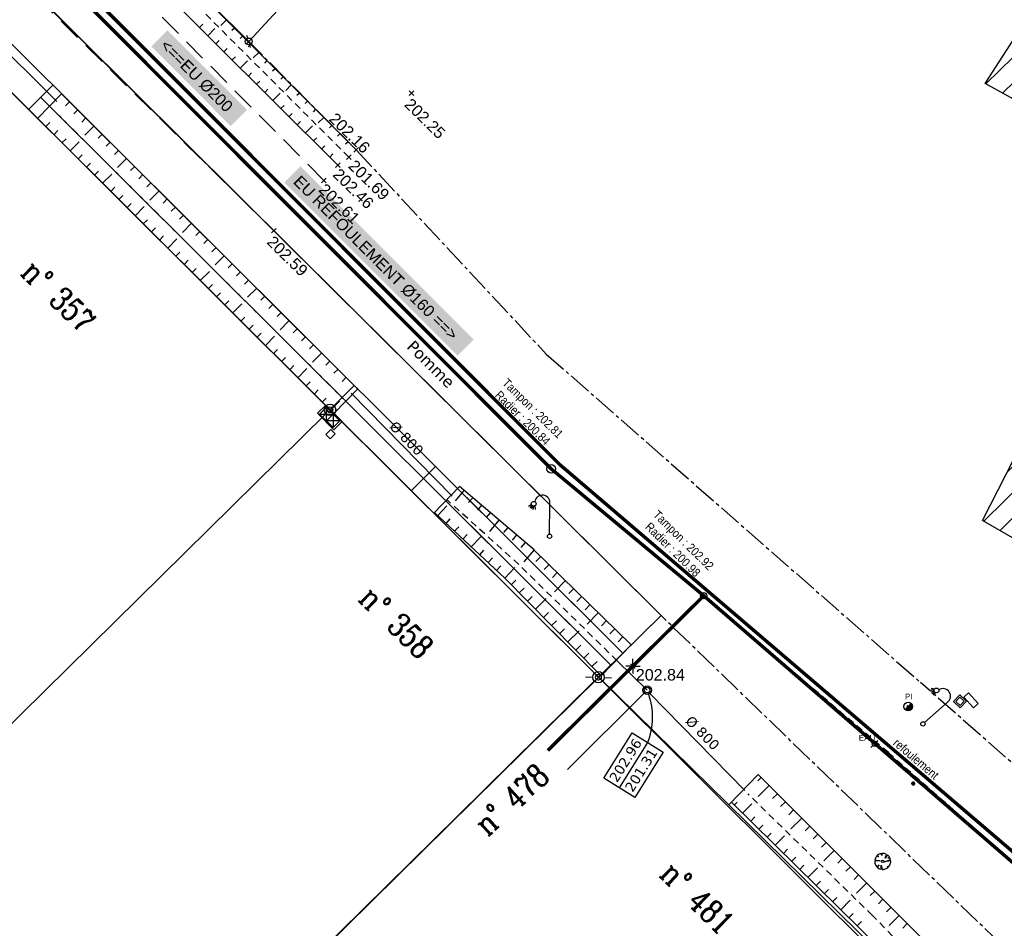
# Model space of a CAD drawing. Extents: x 1616800 to 1632437, y 2248456 to 2251974.
# Tile 39 of 256: x 1617592 to 1617678, y 2251424 to 2251503. Entities that reach past the tile are written whole.
import ezdxf
from ezdxf.enums import TextEntityAlignment as Align

# ---------------------------------------------------------------- set-up
doc = ezdxf.new("R2010")
doc.units = 0
doc.header["$LTSCALE"] = 2
doc.header["$PDMODE"] = 3
doc.header["$PDSIZE"] = 0.2
for name, pattern in [('Cadastre', [1.45, 1, -0.15, 0.15, -0.15]), ('CHEMIN', [1.5, 1, -0.5]), ('CONTINU', [0]), ('FOSSE', [0.5, 0.3, -0.2])]:
    doc.linetypes.add(name, pattern=pattern)
doc.layers.get('0').update_dxf_attribs({"linetype": 'CONTINUOUS'})
for name, color, linetype in [('BORNES', 8, 'CONTINUOUS'), ('CADRE', 7, 'CONTINUOUS'), ('X-PTS TOPO-TEXTE TOPOALT', 8, 'CONTINUOUS'), ('X-PTS TOPO-TOPOPOINT', 8, 'CONTINUOUS'), ('Y - FDP TOPO-FOND _DE_PLAN', 251, 'CONTINUOUS'), ('Y - FDP TOPO-LIMITES', 8, 'CONTINUOUS'), ('Y - FDP TOPO-LIMITES_ 09119', 8, 'CONTINUOUS'), ('Y - FDP TOPO-LIMITES_03308', 8, 'CONTINU'), ('Y - FDP TOPO-LIMITES_04508', 8, 'CONTINU'), ('Y - FDP TOPO-LIMITES_05053', 8, 'CONTINU'), ('Y - FDP TOPO-LIMITES_08441', 8, 'CONTINUOUS'), ('Y - FDP TOPO-LIMITES_97191', 8, 'CONTINU'), ('Y-FDP TOPO-CADASTRE', 11, 'Cadastre'), ('Y-FDP TOPO-CADASTRE_NUMERO', 11, 'CONTINUOUS'), ('Y-FDP TOPO-TOP_AXE_FOSSE', 8, 'CONTINUOUS'), ('Y-FDP TOPO-TOP_BARBULE', 8, 'CONTINUOUS'), ('Y-FDP TOPO-TOP_BORNE', 8, 'CONTINUOUS'), ('Y-FDP TOPO-TOP_TALUS', 8, 'CONTINUOUS'), ('Y-FDP TOPO-TOP_VEGETATION_symb', 8, 'CONTINUOUS'), ('Y-FDP TOPO-TOP_VOIRIE', 8, 'CHEMIN'), ('Y-RESEAU EXISTANT FDP-TOP_AEP_SYMB', 140, 'CONTINUOUS'), ('Y-RESEAU EXISTANT FDP-TOP_ECLAIRAGE', 6, 'CONTINUOUS'), ('Y-RESEAU EXISTANT FDP-TOP_EDF_symb', 1, 'CONTINUOUS'), ('Y-RESEAU EXISTANT FDP-TOP_PLUVIAL_symb', 96, 'CONTINUOUS'), ('Y-RESEAU EXISTANT FDP-TOP_PLUVIAL_TEXTE', 96, 'CONTINUOUS'), ('Y-RESEAU EXISTANT FDP-TOP_PTT_symb', 3, 'CONTINUOUS'), ('Y-RESEAU EXISTANT FDP-TOP_VANNE_RESEAU', 36, 'CONTINUOUS'), ('Y-RESEAU EXISTANT FDP-TOP_VANNE_SYMB', 36, 'CONTINUOUS'), ('Y-RESEAU EXISTANT FDP-TOP_VANNE_TEXTE', 36, 'CONTINUOUS')]:
    doc.layers.add(name, color=color, linetype=linetype)
doc.layers.add('Y-RESEAU EXISTANT FDP-TOP_PLUV_ RESEAU', color=96, linetype='CONTINUOUS', lineweight=35)
doc.styles.add('COMPLEX', font='complex.shx')
doc.styles.get("Standard").update_dxf_attribs({"font": 'arial.ttf'})
doc.styles.add('Verdana 2.0', font='verdana.ttf', dxfattribs={"width": 0.99, "height": 2})
doc.styles.add('Verdana 4.0', font='verdana.ttf', dxfattribs={"width": 0.99, "height": 2})
doc.linetypes.add('EAUX_USÉES', pattern='A,20,-1,["EU",Standard,S=1,R=0,X=0,Y=-0.5],-2.5', length=23.5)

# ---------------------------------------------------------------- blocks, each defined once
blk = doc.blocks.new('TCPOINT')
at = {"color": 0}
blk.add_point((0, 0), dxfattribs=at)
at = {"layer": 'X-PTS TOPO-TEXTE TOPOALT'}
blk.add_attdef('ALT', text='', height=0.75, dxfattribs=at).set_placement((0.25, -0.25), align=Align.TOP_LEFT)
blk = doc.blocks.new('T007')
at = {"color": 0}
for p, q in [((-0.125, 0), (-0.625, 0)), ((0, 0.125), (0, 0.625)), ((0, 0), (0, 0)), ((0.125, 0), (0.625, 0)), ((0, -0.125), (0, -0.625))]:
    blk.add_line(p, q, dxfattribs=at)
blk = doc.blocks.new('remembrement')
at = {"color": 0}
for p, q in [((0.377, 0.329, -10), (0.864, 0.763, -10)), ((-0.837, -0.752, -10), (-0.37, -0.336, -10))]:
    blk.add_line(p, q, dxfattribs=at)
for radius in [0.5, 0.25]:
    blk.add_circle((0, 0), radius, dxfattribs=at)
blk = doc.blocks.new('borne')
at = {"layer": 'BORNES', "color": 0}
for radius in [0.5, 0.25]:
    blk.add_circle((0, 0), radius, dxfattribs=at)
blk = doc.blocks.new('TCPOINT_2')
at = {"color": 0}
blk.add_point((0, 0), dxfattribs=at)
at = {"layer": 'X-PTS TOPO-TEXTE TOPOALT'}
blk.add_attdef('ALT', (0.25, 0.25), '', height=0.75, dxfattribs=at)
blk = doc.blocks.new('CJSYMB220_0_0')
at = {"color": 0, "linetype": 'CONTINU'}
for points in [[(0.5, -0.5), (-0.5, -0.5), (-0.5, 0.5), (0.5, 0.5), (0.5, -0.5)], [(0.3125, 0.3125), (0.3125, -0.3125), (-0.3125, -0.3125), (-0.3125, 0.3125), (0.3125, 0.3125)]]:
    blk.add_lwpolyline(points, dxfattribs=at)
blk = doc.blocks.new('CJSYMB175_0_0')
at = {"color": 0, "linetype": 'CONTINU'}
blk.add_lwpolyline([(0.625, -0.273438), (-0.625, -0.273438), (-0.625, 0.273438), (0.625, 0.273438), (0.625, -0.273438)], dxfattribs=at)
blk = doc.blocks.new('CJSYMB6_0_0')
at = {"color": 0, "linetype": 'CONTINU'}
for points in [[(0.5, 0), (0.5, 0.03125), (0.5, 0.0625), (0.46875, 0.1875), (0.4375, 0.25), (0.25, 0.4375), (0.1875, 0.46875), (0.0625, 0.5), (0.03125, 0.5), (0, 0.5), (-0.03125, 0.5), (-0.0625, 0.5), (-0.1875, 0.46875), (-0.25, 0.4375), (-0.4375, 0.25), (-0.46875, 0.1875), (-0.5, 0.0625), (-0.5, 0.03125), (-0.5, 0), (-0.5, -0.03125), (-0.5, -0.0625), (-0.46875, -0.1875), (-0.4375, -0.25), (-0.25, -0.4375), (-0.1875, -0.46875), (-0.0625, -0.5), (-0.03125, -0.5), (0, -0.5), (0.03125, -0.5), (0.0625, -0.5), (0.1875, -0.46875), (0.25, -0.4375), (0.4375, -0.25), (0.46875, -0.1875), (0.5, -0.0625), (0.5, -0.03125), (0.5, 0), (0.5, 0)], [(0.34375, 0.34375), (0.375, 0.3125), (-0.3125, -0.375), (-0.28125, -0.40625), (0.40625, 0.28125), (0.4375, 0.25), (-0.25, -0.4375), (-0.21875, -0.4375), (0.4375, 0.21875), (0.46875, 0.1875), (-0.1875, -0.46875), (-0.15625, -0.46875), (0.46875, 0.15625), (0.46875, 0.125), (-0.125, -0.46875), (-0.09375, -0.46875), (0.46875, 0.09375), (0.5, 0.09375), (-0.09375, -0.5), (-0.0625, -0.5), (0.5, 0.0625), (0.5, 0.03125), (-0.03125, -0.5), (0, -0.5), (0.5, 0), (0.5, -0.03125), (0.03125, -0.5), (0.0625, -0.5), (0.5, -0.0625), (0.46875, -0.125), (0.125, -0.46875), (0.15625, -0.46875), (0.46875, -0.15625), (0.4375, -0.21875), (0.21875, -0.4375)], [(-0.3125, -0.34375), (0.34375, 0.3125), (0.375, 0.28125), (-0.28125, -0.375), (-0.25, -0.40625), (0.40625, 0.25), (0.4375, 0.1875), (-0.1875, -0.4375)]]:
    blk.add_lwpolyline(points, dxfattribs=at)
blk = doc.blocks.new('E015')
at = {"color": 0, "linetype": 'Continuous'}
for p, q in [((2.02487, 1.0125), (0, 1.0125)), ((0, 1.0125), (0, 0)), ((1.844078, 0.922104), (0.180792, 0.922104)), ((0.180792, 0.922104), (0.180792, 0.090396)), ((0.180792, 0.090396), (1.012435, 0.922104)), ((1.012435, 0.090396), (0.180792, 0.922104)), ((1.012435, 0.922104), (1.844078, 0.090396)), ((1.844078, 0.922104), (1.012435, 0.090396)), ((1.012435, 0.922104), (1.012435, 0.090396)), ((1.844078, 0.090396), (1.844078, 0.922104)), ((2.02487, 0), (2.02487, 1.0125)), ((0, 0), (2.02487, 0)), ((0.180792, 0.090396), (1.844078, 0.090396))]:
    blk.add_line(p, q, dxfattribs=at)
blk = doc.blocks.new('U014')
at = {"color": 0}
blk.add_line((0, 0), (0, 0), dxfattribs=at)
blk.add_circle((0, 0), 0.375, dxfattribs=at)
blk = doc.blocks.new('arbre1')
at = {"linetype": 'CONTINU'}
for p, q in [((-0.218, 0.045), (-0.682, 0.034)), ((-0.682, 0.034), (-0.68, -0.059)), ((-0.626, 0.283), (-0.669, 0.142)), ((-0.669, 0.142), (-0.218, 0.045)), ((-0.597, 0.345), (-0.626, 0.283)), ((-0.537, 0.44), (-0.597, 0.345)), ((-0.522, 0.455), (-0.537, 0.44)), ((-0.507, 0.471), (-0.522, 0.455)), ((-0.365, 0.366), (-0.507, 0.471)), ((-0.462, 0.519), (-0.477, 0.503)), ((-0.477, 0.503), (-0.365, 0.366)), ((-0.447, 0.535), (-0.462, 0.519)), ((-0.356, 0.599), (-0.447, 0.535)), ((-0.294, 0.631), (-0.356, 0.599)), ((-0.125, 0.682), (-0.294, 0.631)), ((-0.075, 0.513), (-0.125, 0.682)), ((-0.049, 0.699), (-0.075, 0.513)), ((0.044, 0.701), (-0.049, 0.699)), ((0.075, 0.702), (0.044, 0.701)), ((0.153, 0.688), (0.075, 0.702)), ((0.293, 0.645), (0.153, 0.688)), ((0.186, -0.038), (0.691, 0.175)), ((0.709, 0.067), (0.186, -0.038)), ((0.24, 0.273), (0.356, 0.616)), ((0.434, 0.571), (0.24, 0.273)), ((0.356, 0.616), (0.293, 0.645)), ((0.482, 0.526), (0.434, 0.571)), ((0.457, 0.278), (0.593, 0.39)), ((0.642, 0.313), (0.457, 0.278)), ((0.498, 0.511), (0.482, 0.526)), ((0.513, 0.496), (0.498, 0.511)), ((0.498, 0.511), (0.498, 0.511)), ((0.529, 0.481), (0.513, 0.496)), ((0.593, 0.39), (0.529, 0.481)), ((0.691, 0.175), (0.642, 0.313)), ((0.712, -0.025), (0.709, 0.067)), ((-0.68, -0.059), (-0.679, -0.09)), ((-0.679, -0.09), (-0.662, -0.167)), ((-0.662, -0.167), (-0.612, -0.305)), ((-0.612, -0.305), (-0.58, -0.366)), ((-0.58, -0.366), (-0.516, -0.457)), ((-0.516, -0.457), (-0.5, -0.472)), ((-0.5, -0.472), (-0.484, -0.488)), ((-0.484, -0.488), (-0.287, -0.313)), ((-0.287, -0.313), (-0.452, -0.518)), ((-0.452, -0.518), (-0.436, -0.533)), ((-0.436, -0.533), (-0.421, -0.548)), ((-0.421, -0.548), (-0.326, -0.607)), ((-0.326, -0.607), (-0.264, -0.637)), ((-0.264, -0.637), (-0.123, -0.68)), ((-0.123, -0.68), (-0.101, -0.339)), ((-0.101, -0.339), (-0.015, -0.693)), ((-0.015, -0.693), (0.078, -0.691)), ((0.078, -0.691), (0.109, -0.69)), ((0.109, -0.69), (0.186, -0.672)), ((0.186, -0.672), (0.324, -0.623)), ((0.324, -0.623), (0.385, -0.59)), ((0.385, -0.59), (0.476, -0.526)), ((0.506, -0.494), (0.442, -0.403)), ((0.442, -0.403), (0.537, -0.463)), ((0.476, -0.526), (0.491, -0.51)), ((0.491, -0.51), (0.506, -0.494)), ((0.537, -0.463), (0.552, -0.447)), ((0.552, -0.447), (0.567, -0.431)), ((0.567, -0.431), (0.626, -0.337)), ((0.626, -0.337), (0.656, -0.274)), ((0.656, -0.274), (0.699, -0.134)), ((0.699, -0.134), (0.712, -0.056)), ((0.712, -0.056), (0.712, -0.025))]:
    blk.add_line(p, q, dxfattribs=at)
blk.add_circle((0, 0), 0.1, dxfattribs=at)
blk = doc.blocks.new('U013')
at = {"color": 0}
blk.add_line((0, 0), (0, 0), dxfattribs=at)
for radius in [0.375, 0.244]:
    blk.add_circle((0, 0), radius, dxfattribs=at)
blk = doc.blocks.new('L003')
at = {"color": 0}
for points in [[(-1.603583, 2.741753), (-1.846569, 2.573542)], [(-1.557039, 2.666871), (-1.745703, 2.444053)], [(-1.486771, 2.61895), (-1.61295, 2.356148)], [(-1.411328, 2.60293), (-1.464038, 2.314863)], [(-1.313678, 2.624415), (-1.28336, 2.326826)], [(0, 0.1875), (0, 2.8125)]]:
    blk.add_lwpolyline(points, dxfattribs=at)
for centre, radius in [((-1.40625, 2.8125), 0.209631), ((0, 0), 0.1875)]:
    blk.add_circle(centre, radius, dxfattribs=at)
blk.add_arc((-0.65625, 2.90625), 0.662913, 351.869898, 171.869898, dxfattribs=at)
blk = doc.blocks.new('A005')
at = {"color": 0, "const_width": 0.375}
blk.add_lwpolyline([(0.132779, 0.132386, -0.991398), (-0.132779, -0.132386, -0.623481)], format="xyb", dxfattribs=at)
at = {"color": 0}
for points in [[(-0.265557, -0.264772), (0, 0)], [(0, 0), (0.265557, 0.264772)]]:
    blk.add_lwpolyline(points, dxfattribs=at)
for radius in [0.375, 0.081209]:
    blk.add_circle((0, 0), radius, dxfattribs=at)
blk.add_text('PI', height=0.5, dxfattribs=at).set_placement((-0.293912, 0.606017))
blk = doc.blocks.new('A002')
at = {"color": 0}
for points in [[(0.300666, 0.300666), (0.132583, 0.132583)], [(-0.132583, -0.132583), (-0.300666, -0.300666)]]:
    blk.add_lwpolyline(points, dxfattribs=at)
blk.add_circle((0, 0), 0.1875, dxfattribs=at)
blk.add_text('EAU', height=0.5, dxfattribs=at).set_placement((-1.355425, 0.294672))
blk = doc.blocks.new('p_b')
at = {"color": 0, "elevation": -1000}
for points in [[(-0.265, 0.14), (-0.484, 0.256)], [(0.499, -0.265), (0.265, -0.14)]]:
    blk.add_lwpolyline(points, dxfattribs=at)
at = {"color": 0}
blk.add_circle((0, 0), 0.3, dxfattribs=at)

msp = doc.modelspace()

# ---------------------------------------------------------------- hatches: boundary and pattern name
at = {"layer": 'Y - FDP TOPO-LIMITES_08441'}
h = msp.add_hatch(dxfattribs=at)
h.set_pattern_fill('ANSI31', color=256, scale=0.5, angle=359.55288, style=0)
h.paths.add_polyline_path([(1617679.7821, 2251503.0532), (1617692.8494, 2251496.241), (1617689.1168, 2251490.8), (1617676.3911, 2251497.8095)])
h = msp.add_hatch(dxfattribs=at)
h.set_pattern_fill('ANSI31', color=256, scale=0.5, angle=359.55288, style=0)
h.paths.add_polyline_path([(1617685.0502, 2251477.1414), (1617685.0896, 2251477.0711), (1617685.5973, 2251476.7771), (1617686.1587, 2251476.9527), (1617686.393, 2251477.5009), (1617687.6278, 2251476.8312), (1617687.537, 2251476.722), (1617687.4324, 2251476.1427), (1617687.7989, 2251475.6899), (1617688.3887, 2251475.6653), (1617684.4649, 2251468.7857), (1617678.9717, 2251458.1383), (1617676.1743, 2251459.7601)])

# ---------------------------------------------------------------- linework, layer by layer
at = {"layer": 'Y - FDP TOPO-FOND _DE_PLAN', "linetype": 'CONTINU', "flags": 128}
msp.add_lwpolyline([(1617642.7076, 2251446.1093), (1617701.8321, 2251387.2139), (1617711.7678, 2251388.7752)], dxfattribs=at)
at = {"layer": 'Y - FDP TOPO-LIMITES'}
msp.add_line((1617642.5355, 2251446.2807), (1617628.3621, 2251460.3992), dxfattribs=at)
at = {"layer": 'Y - FDP TOPO-LIMITES_ 09119', "flags": 128}
for points in [[(1617544.2252, 2251699.1484), (1617490.1496, 2251644.922), (1617490.5111, 2251622.1059), (1617612.2487, 2251501.4729), (1617679.738, 2251574.4653)], [(1617612.2487, 2251501.4729), (1617605.2296, 2251508.4284), (1617490.5111, 2251622.1059), (1617490.1496, 2251644.922), (1617544.2252, 2251699.1484), (1617679.738, 2251574.4653)]]:
    msp.add_lwpolyline(points, close=True, dxfattribs=at)
at = {"layer": 'Y - FDP TOPO-LIMITES_03308'}
for p, q in [((1617539.8567, 2251559.0901), (1617648.1628, 2251451.48)), ((1617644.8455, 2251448.2141), (1617540.1214, 2251552.5324)), ((1617642.3533, 2251446.4621), (1617586.2081, 2251502.3898)), ((1617643.7765, 2251447.1617), (1617594.139, 2251496.6069)), ((1617648.1628, 2251451.48), (1617643.0639, 2251446.46)), ((1617604.1606, 2251408.1261), (1617642.3514, 2251445.7583))]:
    msp.add_line(p, q, dxfattribs=at)
at = {"layer": 'Y - FDP TOPO-LIMITES_03308', "flags": 128}
msp.add_lwpolyline([(1617593.0804, 2251495.5442), (1617595.1976, 2251497.6696)], dxfattribs=at)
at = {"layer": 'Y - FDP TOPO-LIMITES_04508'}
for p, q in [((1617618.9725, 2251469.7524), (1617585.9955, 2251502.6016)), ((1617580.7058, 2251431.3436), (1617618.9705, 2251469.0486)), ((1617642.3533, 2251446.4621), (1617619.3267, 2251469.3996)), ((1617644.8455, 2251448.2141), (1617628.5287, 2251464.4676)), ((1617643.7765, 2251447.1617), (1617627.4701, 2251463.4049))]:
    msp.add_line(p, q, dxfattribs=at)
at = {"layer": 'Y - FDP TOPO-LIMITES_04508', "lineweight": 35, "flags": 128}
for points in [[(1617595.1976, 2251497.6696), (1617593.0804, 2251495.5442)], [(1617621.4439, 2251471.525), (1617619.3267, 2251469.3996)], [(1617628.5287, 2251464.4676), (1617626.4115, 2251462.3422)]]:
    msp.add_lwpolyline(points, dxfattribs=at)
at = {"layer": 'Y - FDP TOPO-LIMITES_05053'}
for p, q in [((1617603.8337, 2251407.7559), (1617642.7402, 2251446.1234)), ((1617642.7402, 2251446.1234), (1617666.8576, 2251422.4346))]:
    msp.add_line(p, q, dxfattribs=at)
at = {"layer": 'Y - FDP TOPO-LIMITES_08441'}
for points in [[(1617679.7821, 2251503.0532), (1617692.8494, 2251496.241), (1617689.1168, 2251490.8), (1617676.3911, 2251497.8095)], [(1617685.0502, 2251477.1414), (1617685.0896, 2251477.0711), (1617685.5973, 2251476.7771), (1617686.1587, 2251476.9527), (1617686.393, 2251477.5009), (1617687.6278, 2251476.8312), (1617687.537, 2251476.722), (1617687.4324, 2251476.1427), (1617687.7989, 2251475.6899), (1617688.3887, 2251475.6653), (1617684.4649, 2251468.7857), (1617678.9717, 2251458.1383), (1617676.1743, 2251459.7601)]]:
    msp.add_lwpolyline(points, close=True, dxfattribs=at)
at = {"layer": 'Y - FDP TOPO-LIMITES_97191', "linetype": 'CONTINU', "flags": 128}
for points in [[(1617455.1106, 2251616.946), (1617462.9141, 2251624.6471), (1617473.1213, 2251625.3965), (1617648.1628, 2251451.48), (1617642.7076, 2251446.1093), (1617585.9955, 2251502.6016), (1617534.8772, 2251553.5218), (1617513.5549, 2251574.7615), (1617475.758, 2251612.4119), (1617470.8907, 2251617.2604), (1617455.1106, 2251616.946)], [(1617546.7121, 2251464.2898), (1617585.9955, 2251502.6016), (1617642.7076, 2251446.1093), (1617603.8044, 2251407.7752), (1617546.7121, 2251464.2898)]]:
    msp.add_lwpolyline(points, close=True, dxfattribs=at)
at = {"layer": 'Y-FDP TOPO-CADASTRE'}
for p, q in [((1617621.6087, 2251492.0285), (1617638.1553, 2251474.257)), ((1617638.1553, 2251474.257), (1617670.749, 2251445.6597)), ((1617697.7997, 2251421.9402), (1617670.749, 2251445.6597))]:
    msp.add_line(p, q, dxfattribs=at)
at = {"layer": 'Y-FDP TOPO-CADASTRE', "flags": 128}
for points in [[(1617621.6087, 2251492.0285), (1617612.2487, 2251501.4729)], [(1617711.1667, 2251390.5923), (1617648.1628, 2251451.48)]]:
    msp.add_lwpolyline(points, dxfattribs=at)
at = {"layer": 'Y-FDP TOPO-TOP_AXE_FOSSE', "linetype": 'FOSSE'}
msp.add_line((1617620.7042, 2251470.1446), (1617594.9039, 2251495.845), dxfattribs=at)
at = {"layer": 'Y-FDP TOPO-TOP_AXE_FOSSE', "linetype": 'FOSSE', "flags": 128}
msp.add_lwpolyline([(1617620.9668, 2251491.3994), (1617604.4564, 2251507.8883), (1617587.7639, 2251524.3656), (1617571.3546, 2251540.4827), (1617554.0997, 2251557.4373), (1617536.4872, 2251575.0837), (1617518.7291, 2251592.7953), (1617502.0493, 2251609.3605), (1617490.3598, 2251620.766)], dxfattribs=at)
at = {"layer": 'Y-FDP TOPO-TOP_AXE_FOSSE', "linetype": 'FOSSE'}
for points in [[(1617644.5237, 2251447.3601), (1617644.3423, 2251447.545), (1617635.7773, 2251455.921), (1617629.5022, 2251461.5742)], [(1617673.2303, 2251418.5732), (1617666.5733, 2251425.3679), (1617655.7121, 2251435.9715)]]:
    msp.add_lwpolyline(points, dxfattribs=at)
at = {"layer": 'Y-FDP TOPO-TOP_BARBULE'}
for p, q in [((1617610.3021, 2251503.3494), (1617609.8143, 2251502.8622)), ((1617607.9666, 2251502.6827), (1617608.2494, 2251502.9669)), ((1617608.6756, 2251501.9774), (1617609.3108, 2251502.616)), ((1617611.0087, 2251502.6419), (1617610.7922, 2251502.4256)), ((1617611.7154, 2251501.9343), (1617611.4992, 2251501.7184)), ((1617609.3846, 2251501.2722), (1617609.6664, 2251501.5555)), ((1617610.0936, 2251500.567), (1617610.3749, 2251500.8498)), ((1617612.4221, 2251501.2267), (1617612.2062, 2251501.0111)), ((1617610.8025, 2251499.8617), (1617611.0834, 2251500.1441)), ((1617613.1287, 2251500.5192), (1617612.6436, 2251500.0347)), ((1617611.5115, 2251499.1565), (1617612.1425, 2251499.7908)), ((1617613.8354, 2251499.8116), (1617613.6201, 2251499.5966)), ((1617614.5421, 2251499.1041), (1617614.3271, 2251498.8894)), ((1617612.2205, 2251498.4513), (1617612.5005, 2251498.7327)), ((1617615.2487, 2251498.3965), (1617615.034, 2251498.1821)), ((1617612.9295, 2251497.746), (1617613.209, 2251498.027)), ((1617615.9554, 2251497.689), (1617615.473, 2251497.2072)), ((1617613.6385, 2251497.0408), (1617613.9175, 2251497.3213)), ((1617614.3475, 2251496.3356), (1617614.9742, 2251496.9656)), ((1617616.662, 2251496.9814), (1617616.448, 2251496.7676)), ((1617596.6471, 2251496.2257), (1617596.2942, 2251495.8715)), ((1617615.0564, 2251495.6304), (1617615.3345, 2251495.9099)), ((1617617.3687, 2251496.2738), (1617617.1549, 2251496.0603)), ((1617597.3555, 2251495.52), (1617597.0027, 2251495.1658)), ((1617598.064, 2251494.8143), (1617597.7112, 2251494.46)), ((1617615.7654, 2251494.9251), (1617616.043, 2251495.2042)), ((1617618.0754, 2251495.5663), (1617617.8619, 2251495.3531)), ((1617618.782, 2251494.8587), (1617618.3024, 2251494.3797)), ((1617594.5677, 2251494.0626), (1617594.9206, 2251494.4169)), ((1617598.7725, 2251494.1085), (1617597.9786, 2251493.3115)), ((1617616.4744, 2251494.2199), (1617616.7515, 2251494.4985)), ((1617617.1834, 2251493.5147), (1617617.8059, 2251494.1404)), ((1617619.4887, 2251494.1512), (1617619.2758, 2251493.9386)), ((1617595.2762, 2251493.3569), (1617595.6291, 2251493.7111)), ((1617599.481, 2251493.4028), (1617599.1281, 2251493.0486)), ((1617617.8924, 2251492.8094), (1617618.1686, 2251493.0871)), ((1617620.1954, 2251493.4436), (1617619.9828, 2251493.2313)), ((1617595.9847, 2251492.6512), (1617596.3375, 2251493.0054)), ((1617596.6931, 2251491.9454), (1617597.4871, 2251492.7424)), ((1617600.1895, 2251492.6971), (1617599.8366, 2251492.3428)), ((1617618.6014, 2251492.1042), (1617618.8771, 2251492.3814)), ((1617620.902, 2251492.7361), (1617620.6898, 2251492.5241)), ((1617597.4016, 2251491.2397), (1617597.7545, 2251491.5939)), ((1617600.898, 2251491.9913), (1617600.5451, 2251491.6371)), ((1617619.3103, 2251491.399), (1617619.5856, 2251491.6757)), ((1617598.1101, 2251490.5339), (1617598.463, 2251490.8882)), ((1617601.6064, 2251491.2856), (1617600.8125, 2251490.4886)), ((1617602.3149, 2251490.5799), (1617601.962, 2251490.2256)), ((1617598.8186, 2251489.8282), (1617599.1715, 2251490.1824)), ((1617599.5271, 2251489.1225), (1617600.321, 2251489.9195)), ((1617603.0234, 2251489.8741), (1617602.6705, 2251489.5199)), ((1617600.2356, 2251488.4167), (1617600.5884, 2251488.771)), ((1617603.7319, 2251489.1684), (1617603.379, 2251488.8141)), ((1617600.944, 2251487.711), (1617601.2969, 2251488.0652)), ((1617604.4404, 2251488.4626), (1617603.6464, 2251487.6656)), ((1617601.6525, 2251487.0053), (1617602.0054, 2251487.3595)), ((1617602.361, 2251486.2995), (1617603.155, 2251487.0966)), ((1617605.1488, 2251487.7569), (1617604.796, 2251487.4027)), ((1617605.8573, 2251487.0512), (1617605.5045, 2251486.6969)), ((1617606.5658, 2251486.3454), (1617606.2129, 2251485.9912)), ((1617603.0695, 2251485.5938), (1617603.4223, 2251485.948)), ((1617607.2743, 2251485.6397), (1617606.4803, 2251484.8427)), ((1617603.778, 2251484.8881), (1617604.1308, 2251485.2423)), ((1617604.4864, 2251484.1823), (1617604.8393, 2251484.5366)), ((1617607.9828, 2251484.934), (1617607.6299, 2251484.5797)), ((1617605.1949, 2251483.4766), (1617605.9889, 2251484.2736)), ((1617608.6912, 2251484.2282), (1617608.3384, 2251483.874)), ((1617605.9034, 2251482.7709), (1617606.2563, 2251483.1251)), ((1617609.3997, 2251483.5225), (1617609.0469, 2251483.1683)), ((1617610.1082, 2251482.8168), (1617609.3143, 2251482.0197)), ((1617606.6119, 2251482.0651), (1617606.9648, 2251482.4193)), ((1617610.8167, 2251482.111), (1617610.4638, 2251481.7568)), ((1617607.3204, 2251481.3594), (1617607.6732, 2251481.7136)), ((1617608.0288, 2251480.6536), (1617608.8228, 2251481.4507)), ((1617611.5252, 2251481.4053), (1617611.1723, 2251481.051)), ((1617608.7373, 2251479.9479), (1617609.0902, 2251480.3021)), ((1617612.2337, 2251480.6995), (1617611.8808, 2251480.3453)), ((1617609.4458, 2251479.2422), (1617609.7987, 2251479.5964)), ((1617612.9421, 2251479.9938), (1617612.1482, 2251479.1968)), ((1617610.1543, 2251478.5364), (1617610.5072, 2251478.8907)), ((1617610.8628, 2251477.8307), (1617611.6567, 2251478.6277)), ((1617613.6506, 2251479.2881), (1617613.2977, 2251478.9338)), ((1617614.3591, 2251478.5823), (1617614.0062, 2251478.2281)), ((1617615.0676, 2251477.8766), (1617614.7147, 2251477.5224)), ((1617611.5713, 2251477.125), (1617611.9241, 2251477.4792)), ((1617612.2797, 2251476.4192), (1617612.6326, 2251476.7735)), ((1617615.7761, 2251477.1709), (1617614.9821, 2251476.3738)), ((1617612.9882, 2251475.7135), (1617613.3411, 2251476.0677)), ((1617616.4845, 2251476.4651), (1617616.1317, 2251476.1109)), ((1617613.6967, 2251475.0078), (1617614.4907, 2251475.8048)), ((1617617.193, 2251475.7594), (1617616.8402, 2251475.4052)), ((1617617.9015, 2251475.0537), (1617617.5486, 2251474.6994)), ((1617614.4052, 2251474.302), (1617614.758, 2251474.6563)), ((1617618.61, 2251474.3479), (1617617.816, 2251473.5509)), ((1617615.1137, 2251473.5963), (1617615.4665, 2251473.9505)), ((1617619.3185, 2251473.6422), (1617618.9656, 2251473.288)), ((1617615.8221, 2251472.8905), (1617616.175, 2251473.2448)), ((1617616.5306, 2251472.1848), (1617617.3246, 2251472.9818)), ((1617620.0269, 2251472.9365), (1617619.6741, 2251472.5822)), ((1617617.2391, 2251471.4791), (1617617.592, 2251471.8333)), ((1617620.7354, 2251472.2307), (1617620.3826, 2251471.8765)), ((1617617.9476, 2251470.7733), (1617618.3005, 2251471.1276)), ((1617618.6561, 2251470.0676), (1617619.0089, 2251470.4218)), ((1617619.3645, 2251469.3619), (1617620.1585, 2251470.1589)), ((1617630.9928, 2251462.38), (1617630.2184, 2251461.4661)), ((1617631.7557, 2251461.7336), (1617631.405, 2251461.3197)), ((1617628.7147, 2251460.1891, 202.77), (1617629.5115, 2251461.0422, 50.6925)), ((1617632.5187, 2251461.0872), (1617632.1615, 2251460.6655)), ((1617629.4449, 2251459.5059, 202.77), (1617629.8034, 2251459.8896, 135.18)), ((1617633.2817, 2251460.4408), (1617632.9179, 2251460.0114)), ((1617634.0447, 2251459.7944), (1617633.2114, 2251458.8108)), ((1617630.1752, 2251458.8227, 202.77), (1617630.5379, 2251459.211, 135.18)), ((1617634.8077, 2251459.148), (1617634.4308, 2251458.7031)), ((1617630.9054, 2251458.1395, 202.77), (1617631.2724, 2251458.5324, 135.18)), ((1617631.6357, 2251457.4563, 202.77), (1617632.4711, 2251458.3506, 50.6925)), ((1617635.5707, 2251458.5015), (1617635.1872, 2251458.0489)), ((1617632.3659, 2251456.7731, 202.77), (1617632.7415, 2251457.1752, 135.18)), ((1617636.3337, 2251457.8551), (1617635.9436, 2251457.3947)), ((1617637.0967, 2251457.2087), (1617636.2008, 2251456.1513)), ((1617633.0962, 2251456.0899, 202.77), (1617633.476, 2251456.4966, 135.18)), ((1617637.6931, 2251456.6262), (1617637.2637, 2251456.1866)), ((1617633.8264, 2251455.4067, 202.77), (1617634.2106, 2251455.8179, 135.18)), ((1617634.5566, 2251454.7235, 202.77), (1617635.4306, 2251455.6591, 50.6925)), ((1617638.4085, 2251455.9275), (1617637.9789, 2251455.4877)), ((1617635.1125, 2251454.1594), (1617635.5214, 2251454.5635)), ((1617639.1239, 2251455.2288), (1617638.6942, 2251454.7889)), ((1617639.8393, 2251454.5301), (1617638.8721, 2251453.5398)), ((1617635.8155, 2251453.4482), (1617636.2284, 2251453.8563)), ((1617640.5547, 2251453.8314), (1617640.1247, 2251453.3911)), ((1617636.5185, 2251452.7371), (1617636.9354, 2251453.1491)), ((1617637.2215, 2251452.0259), (1617638.1685, 2251452.9619)), ((1617641.2701, 2251453.1327), (1617640.84, 2251452.6923)), ((1617641.9855, 2251452.434), (1617641.5552, 2251451.9934)), ((1617637.9246, 2251451.3147), (1617638.3494, 2251451.7347)), ((1617642.7009, 2251451.7353), (1617641.7324, 2251450.7436)), ((1617643.4163, 2251451.0366), (1617642.9857, 2251450.5957)), ((1617638.6276, 2251450.6035), (1617639.0565, 2251451.0274)), ((1617639.3306, 2251449.8923), (1617639.7635, 2251450.3202)), ((1617644.1318, 2251450.3378), (1617643.701, 2251449.8968)), ((1617640.0336, 2251449.1811), (1617641.0167, 2251450.1529)), ((1617644.8472, 2251449.6391), (1617644.4163, 2251449.1979)), ((1617640.7366, 2251448.4699), (1617641.1775, 2251448.9058)), ((1617641.4396, 2251447.7587), (1617641.8845, 2251448.1985)), ((1617642.1426, 2251447.0475), (1617642.5916, 2251447.4913)), ((1617656.8767, 2251437.3839), (1617656.5903, 2251437.0973)), ((1617657.5841, 2251436.6771), (1617656.6232, 2251435.7154)), ((1617658.2915, 2251435.9703), (1617657.8672, 2251435.5456)), ((1617654.5443, 2251434.9809), (1617654.7995, 2251435.2405)), ((1617655.2572, 2251434.2797), (1617656.061, 2251435.097)), ((1617658.999, 2251435.2635), (1617658.5773, 2251434.8415)), ((1617655.9702, 2251433.5785), (1617656.3283, 2251433.9426)), ((1617659.7064, 2251434.5568), (1617659.2875, 2251434.1375)), ((1617656.6832, 2251432.8773), (1617657.0421, 2251433.2423)), ((1617660.4138, 2251433.85), (1617659.4774, 2251432.9127)), ((1617661.1213, 2251433.1432), (1617660.7078, 2251432.7293)), ((1617657.3962, 2251432.1762), (1617657.756, 2251432.542)), ((1617658.1092, 2251431.475), (1617658.9206, 2251432.3001)), ((1617661.8287, 2251432.4364), (1617661.4179, 2251432.0253)), ((1617662.5361, 2251431.7296), (1617662.1281, 2251431.3212)), ((1617658.8222, 2251430.7738), (1617659.1837, 2251431.1414)), ((1617663.2436, 2251431.0228), (1617662.3316, 2251430.1101)), ((1617659.5352, 2251430.0726), (1617659.8975, 2251430.441)), ((1617660.2482, 2251429.3714), (1617660.6113, 2251429.7407)), ((1617663.951, 2251430.316), (1617663.5484, 2251429.9131)), ((1617664.6584, 2251429.6092), (1617664.2586, 2251429.209)), ((1617660.9611, 2251428.6702), (1617661.7803, 2251429.5031)), ((1617665.3659, 2251428.9024), (1617664.9687, 2251428.5049)), ((1617661.6741, 2251427.9691), (1617662.039, 2251428.3401)), ((1617666.0733, 2251428.1957), (1617665.1858, 2251427.3074)), ((1617662.3871, 2251427.2679), (1617662.7529, 2251427.6398)), ((1617666.7807, 2251427.4889), (1617666.389, 2251427.0968)), ((1617663.1001, 2251426.5667), (1617663.4667, 2251426.9395)), ((1617663.8131, 2251425.8655), (1617664.6399, 2251426.7062)), ((1617667.4881, 2251426.7821), (1617667.0992, 2251426.3927)), ((1617664.5261, 2251425.1643), (1617664.8944, 2251425.5388)), ((1617668.1948, 2251426.0745), (1617667.8049, 2251425.6853)), ((1617668.9012, 2251425.3667), (1617668.0189, 2251424.4861)), ((1617665.2391, 2251424.4631), (1617665.6082, 2251424.8385)), ((1617669.6077, 2251424.6589), (1617669.2133, 2251424.2654))]:
    msp.add_line(p, q, dxfattribs=at)
at = {"layer": 'Y-FDP TOPO-TOP_TALUS'}
msp.add_line((1617621.4439, 2251471.525), (1617595.9485, 2251496.9216), dxfattribs=at)
at = {"layer": 'Y-FDP TOPO-TOP_TALUS', "linetype": 'Continuous'}
for p, q in [((1617621.7489, 2251471.2212), (1617621.4439, 2251471.525)), ((1617637.0967, 2251457.2087), (1617630.6038, 2251462.7096))]:
    msp.add_line(p, q, dxfattribs=at)
at = {"layer": 'Y-FDP TOPO-TOP_TALUS', "linetype": 'Continuous', "flags": 128}
for points in [[(1617621.6087, 2251492.0285), (1617605.2296, 2251508.4284), (1617588.568, 2251525.0284), (1617572.0439, 2251541.2944), (1617554.9677, 2251558.2036), (1617537.3594, 2251575.753), (1617519.5963, 2251593.4576), (1617502.831, 2251610.1025), (1617490.5111, 2251622.1059)], [(1617620.0193, 2251490.6937), (1617603.6215, 2251507.0047), (1617586.848, 2251523.6077), (1617570.449, 2251539.7627), (1617553.2791, 2251556.7076), (1617535.7286, 2251574.4936), (1617517.8043, 2251592.0504), (1617501.3056, 2251608.4962), (1617488.853, 2251620.8006)]]:
    msp.add_lwpolyline(points, dxfattribs=at)
at = {"layer": 'Y-FDP TOPO-TOP_TALUS', "elevation": 202.77, "flags": 128}
msp.add_lwpolyline([(1617634.5566, 2251454.7235), (1617628.4239, 2251460.4612)], dxfattribs=at)
at = {"layer": 'Y-FDP TOPO-TOP_TALUS', "linetype": 'Continuous'}
for points in [[(1617645.5626, 2251448.9404), (1617637.0656, 2251457.239)], [(1617642.8477, 2251446.3384), (1617642.7437, 2251446.4394), (1617634.5549, 2251454.7235)], [(1617674.5526, 2251419.7043), (1617667.6679, 2251426.6024), (1617656.6295, 2251437.6309)], [(1617672.276, 2251417.3581), (1617665.4674, 2251424.2385), (1617654.3155, 2251435.2058), (1617654.2958, 2251435.225)]]:
    msp.add_lwpolyline(points, dxfattribs=at)
at = {"layer": 'Y-FDP TOPO-TOP_VOIRIE', "linetype": 'CHEMIN', "flags": 128}
msp.add_lwpolyline([(1617618.7911, 2251489.3722), (1617602.275, 2251506.0351), (1617585.7484, 2251522.5021), (1617569.3154, 2251538.7814), (1617552.39, 2251555.6645), (1617534.7083, 2251573.2884), (1617516.9504, 2251590.892), (1617500.399, 2251607.3822), (1617484.9516, 2251622.7088), (1617481.2516, 2251626.8765), (1617480.6249, 2251627.7013, -0.0747472), (1617478.5257, 2251631.5395, -0.0959879), (1617477.9815, 2251634.9149, -0.0389197), (1617478.4437, 2251639.1266, -0.0394176), (1617479.5431, 2251643.1631, -0.0580442), (1617480.7215, 2251645.5375, -0.0416995), (1617482.98, 2251648.4477), (1617482.98, 2251648.4477), (1617500.9861, 2251666.2722), (1617518.5683, 2251683.4499), (1617522.7322, 2251687.5653)], format="xyb", dxfattribs=at)
msp.add_lwpolyline([(1617614.4452, 2251484.9956), (1617581.1297, 2251517.7676), (1617547.922, 2251551.2779), (1617544.8636, 2251554.0925)], dxfattribs=at)
at = {"layer": 'Y-RESEAU EXISTANT FDP-TOP_PLUV_ RESEAU'}
for points in [[(1617595.5249, 2251496.2435), (1617577.3759, 2251514.2946)], [(1617629.9652, 2251461.8689), (1617621.183, 2251470.8586)], [(1617646.9483, 2251444.9899), (1617644.3423, 2251447.545)], [(1617647.1777, 2251444.6933), (1617655.4725, 2251436.2512)]]:
    msp.add_lwpolyline(points, dxfattribs=at)
at = {"layer": 'Y-RESEAU EXISTANT FDP-TOP_PLUV_ RESEAU', "flags": 128}
for points in [[(1617593.8592, 2251494.7684), (1617595.9485, 2251496.9216)], [(1617619.6596, 2251469.068), (1617621.7489, 2251471.2212)], [(1617628.3621, 2251460.3992), (1617630.6038, 2251462.7096)], [(1617642.9386, 2251446.2444), (1617645.5626, 2251448.9404)], [(1617640.0024, 2251438.0647), (1617646.6827, 2251444.7252)], [(1617654.071, 2251434.994), (1617656.6295, 2251437.6309)]]:
    msp.add_lwpolyline(points, dxfattribs=at)
at = {"layer": 'Y-RESEAU EXISTANT FDP-TOP_PLUVIAL_TEXTE', "flags": 128}
msp.add_lwpolyline([(1617648.3476, 2251439.5765), (1617645.8911, 2251435.6432), (1617643.1899, 2251437.3301), (1617645.6463, 2251441.2634)], close=True, dxfattribs=at)
msp.add_lwpolyline([(1617644.5405, 2251436.4866), (1617646.997, 2251440.4199)], dxfattribs=at)
at = {"layer": 'Y-RESEAU EXISTANT FDP-TOP_PLUVIAL_TEXTE'}
msp.add_arc((1617641.4815, 2251442.6464), 5.9479, 338.016863, 19.591055, dxfattribs=at)
at = {"layer": 'Y-RESEAU EXISTANT FDP-TOP_PTT_symb', "elevation": 210.33, "flags": 128}
msp.add_lwpolyline([(1617618.9726, 2251467.236), (1617619.3362, 2251466.8784), (1617619.7674, 2251467.3168), (1617619.4039, 2251467.6745)], close=True, dxfattribs=at)
at = {"layer": 'Y-RESEAU EXISTANT FDP-TOP_VANNE_RESEAU', "flags": 128}
msp.add_lwpolyline([(1617531.7397, 2251554.5638), (1617545.3922, 2251558.6828), (1617584.4612, 2251519.5094), (1617639.3054, 2251464.659), (1617689.4754, 2251421.7936), (1617729.5297, 2251381.58), (1617769.3583, 2251342.5457), (1617821.0213, 2251289.6944), (1617818.7444, 2251268.035)], dxfattribs=at)
at = {"layer": 'Y-RESEAU EXISTANT FDP-TOP_VANNE_RESEAU', "linetype": 'FOSSE', "flags": 128}
for points in [[(1617584.0924, 2251518.8383), (1617638.3355, 2251464.5419)], [(1617638.3031, 2251439.739), (1617651.6898, 2251453.0155)], [(1617667.96, 2251439.5437), (1617652.09, 2251453.0341)], [(1617667.96, 2251439.5437), (1617688.6064, 2251421.4632)]]:
    msp.add_lwpolyline(points, dxfattribs=at)
at = {"layer": 'Y-RESEAU EXISTANT FDP-TOP_VANNE_RESEAU', "linetype": 'FOSSE', "elevation": 204.479, "flags": 128}
msp.add_lwpolyline([(1617651.6756, 2251453.3783), (1617638.8755, 2251464.0226)], dxfattribs=at)
at = {"layer": 'Y-RESEAU EXISTANT FDP-TOP_VANNE_SYMB', "linetype": 'EAUX_USÉES', "const_width": 0.3, "flags": 128}
for points, elevation in [([(1617522.2843, 2251563.3865), (1617531.3582, 2251571.7683), (1617583.8198, 2251519.0939), (1617638.5872, 2251464.2624), (1617651.8828, 2251453.2057), (1617638.3031, 2251439.739)], 210.825), ([(1617651.8828, 2251453.2057), (1617688.9081, 2251421.2405), (1617729.0887, 2251380.9644), (1617768.7336, 2251342.0063)], 151.272)]:
    msp.add_lwpolyline(points, dxfattribs=dict(at, elevation=elevation))
at = {"layer": 'Y-RESEAU EXISTANT FDP-TOP_VANNE_SYMB', "color": 33, "const_width": 0.3, "flags": 128}
msp.add_lwpolyline([(1617531.7397, 2251554.5638), (1617545.3922, 2251558.6828), (1617639.3054, 2251464.659), (1617689.4754, 2251421.7936), (1617729.5297, 2251381.58), (1617769.3583, 2251342.5457), (1617821.5345, 2251289.4232, -0.2353497), (1617821.8101, 2251288.5749), (1617818.7444, 2251268.035)], format="xyb", dxfattribs=at)

# ---------------------------------------------------------------- block references
at = {"layer": 'CADRE', "color": 152}
for name, p, xscale, yscale, rotation in [('borne', (1617619.3267, 2251469.3996), 1.000004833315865, 1.000004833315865, 316.1887290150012), ('remembrement', (1617642.7076, 2251446.1093), 1.000004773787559, 1.000004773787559, 316.1887251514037)]:
    msp.add_blockref(name, p, dxfattribs=dict(at, xscale=xscale, yscale=yscale, rotation=rotation))
at = {"layer": 'X-PTS TOPO-TOPOPOINT'}
for p, rotation in [((1617612.2487, 2251501.4729), 359.5530104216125), ((1617619.3268, 2251469.3997), 316.1887291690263), ((1617642.705, 2251446.1037), 316.1887250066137), ((1617642.7071, 2251446.1097), 316.1887252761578)]:
    msp.add_blockref('TCPOINT', p, dxfattribs=dict(at, rotation=rotation))
ref = msp.add_blockref('TCPOINT', (1617626.4327, 2251496.9724, 202.25), dxfattribs=dict(at, rotation=315.4246238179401))
ref.add_attrib('ALT', '202.25', dxfattribs={"layer": 'X-PTS TOPO-TEXTE TOPOALT', "height": 1, "rotation": 315.424624}).set_placement((1617626.4353, 2251496.6189, 202.25), align=Align.TOP_LEFT)
ref = msp.add_blockref('TCPOINT', (1617621.6104, 2251492.0285, 202.16), dxfattribs=dict(at, rotation=315.424624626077))
ref.add_attrib('ALT', '202.16', dxfattribs={"layer": 'X-PTS TOPO-TEXTE TOPOALT', "height": 1, "rotation": 315.424625}).set_placement((1617619.8729, 2251495.3568, 202.16), align=Align.TOP_LEFT)
ref = msp.add_blockref('TCPOINT', (1617620.9685, 2251491.3995, 201.69), dxfattribs=dict(at, rotation=315.4246247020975))
ref.add_attrib('ALT', '201.69', dxfattribs={"layer": 'X-PTS TOPO-TEXTE TOPOALT', "height": 1, "rotation": 315.424625}).set_placement((1617621.5555, 2251491.2615, 201.69), align=Align.TOP_LEFT)
ref = msp.add_blockref('TCPOINT_2', (1617620.021, 2251490.6938, 202.46), dxfattribs=dict(at, rotation=315.4246248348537))
ref.add_attrib('ALT', '202.46', (1617619.4973, 2251489.806, 202.46), dxfattribs={"layer": 'X-PTS TOPO-TEXTE TOPOALT', "height": 1, "rotation": 315.424625})
ref = msp.add_blockref('TCPOINT_2', (1617618.7928, 2251489.3722, 202.61), dxfattribs=dict(at, rotation=315.4246250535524))
ref.add_attrib('ALT', '202.61', (1617618.269, 2251488.4844, 202.61), dxfattribs={"layer": 'X-PTS TOPO-TEXTE TOPOALT', "height": 1, "rotation": 315.424625})
ref = msp.add_blockref('TCPOINT', (1617614.4469, 2251484.9956, 202.59), dxfattribs=dict(at, rotation=315.4246258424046))
ref.add_attrib('ALT', '202.59', dxfattribs={"layer": 'X-PTS TOPO-TEXTE TOPOALT', "height": 1, "rotation": 315.424626}).set_placement((1617614.4495, 2251484.6421, 202.59), align=Align.TOP_LEFT)
ref = msp.add_blockref('TCPOINT', (1617645.716, 2251447.075, 202.84), dxfattribs=at)
ref.add_attrib('ALT', '202.84', dxfattribs={"layer": 'X-PTS TOPO-TEXTE TOPOALT', "height": 1}).set_placement((1617645.966, 2251446.825, 202.84), align=Align.TOP_LEFT)
at = {"layer": 'Y-FDP TOPO-TOP_BORNE', "color": 152, "xscale": 1.000004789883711, "yscale": 1.000004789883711, "rotation": 315.4246263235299}
msp.add_blockref('p_b', (1617612.2487, 2251501.4729), dxfattribs=at)
at = {"layer": 'Y-FDP TOPO-TOP_BORNE'}
msp.add_blockref('T007', (1617645.716, 2251447.075, 202.842), dxfattribs=at)
at = {"layer": 'Y-FDP TOPO-TOP_VEGETATION_symb', "xscale": 1.000006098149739, "yscale": 1.000006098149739, "rotation": 359.5530000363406}
msp.add_blockref('arbre1', (1617667.4527, 2251430.0742, 204.5), dxfattribs=at)
at = {"layer": 'Y-RESEAU EXISTANT FDP-TOP_AEP_SYMB'}
for name, p, rotation in [('A005', (1617669.6858, 2251443.5715, 210.08), 359.5529996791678), ('A002', (1617666.7391, 2251440.2884, 210.19), 359.5530001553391)]:
    msp.add_blockref(name, p, dxfattribs=dict(at, rotation=rotation))
at = {"layer": 'Y-RESEAU EXISTANT FDP-TOP_AEP_SYMB', "xscale": 1.000004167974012, "yscale": 1.000004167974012, "rotation": 312.6404458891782}
msp.add_blockref('CJSYMB175_0_0', (1617675.1614, 2251444.1032), dxfattribs=at)
at = {"layer": 'Y-RESEAU EXISTANT FDP-TOP_AEP_SYMB', "xscale": 0.2499995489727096, "yscale": 0.2499995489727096, "zscale": 0.25, "rotation": 223.0943997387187}
msp.add_blockref('CJSYMB6_0_0', (1617670.1335, 2251436.8486, 105.035), dxfattribs=at)
at = {"layer": 'Y-RESEAU EXISTANT FDP-TOP_ECLAIRAGE', "rotation": 359.5577179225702}
msp.add_blockref('L003', (1617638.4556, 2251458.392, 213.315), dxfattribs=at)
at = {"layer": 'Y-RESEAU EXISTANT FDP-TOP_EDF_symb'}
for name, p, rotation in [('E015', (1617620.3813, 2251468.3749, 209.83), 134.9052180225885), ('L003', (1617670.9682, 2251442.0481, 202.88), 311.3345501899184)]:
    msp.add_blockref(name, p, dxfattribs=dict(at, rotation=rotation))
at = {"layer": 'Y-RESEAU EXISTANT FDP-TOP_PLUVIAL_symb', "rotation": 359.5530036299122}
msp.add_blockref('U013', (1617646.9483, 2251444.9899), dxfattribs=at)
at = {"layer": 'Y-RESEAU EXISTANT FDP-TOP_VANNE_SYMB', "rotation": 359.5530054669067}
msp.add_blockref('U014', (1617638.5872, 2251464.2624, 204.448), dxfattribs=at)
at = {"layer": 'Y-RESEAU EXISTANT FDP-TOP_VANNE_SYMB', "xscale": 0.7199999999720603, "yscale": 0.7199999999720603, "zscale": 0.7199999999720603, "rotation": 359.5530031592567}
msp.add_blockref('U014', (1617651.8828, 2251453.2057, 151.272), dxfattribs=at)
at = {"layer": 'Y-RESEAU EXISTANT FDP-TOP_VANNE_SYMB', "xscale": 0.8000037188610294, "yscale": 0.8000037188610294, "rotation": 135.4167466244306}
msp.add_blockref('CJSYMB220_0_0', (1617674.1998, 2251444.0118), dxfattribs=at)

# ---------------------------------------------------------------- texts
at = {"layer": 'Y-FDP TOPO-CADASTRE_NUMERO', "style": 'COMPLEX', "width": 0.8}
for s, rotation, p in [('n° 357', 315.424611, (1617592.2925, 2251481.2459)), ('n° 358', 315.424611, (1617621.7262, 2251452.8488)), ('n° 478', 42.542239, (1617633.0356, 2251432.1789)), ('n° 481', 315.424611, (1617647.9413, 2251428.8582))]:
    msp.add_text(s, height=2, rotation=rotation, dxfattribs=at).set_placement(p)
at = {"layer": 'Y-FDP TOPO-TOP_VOIRIE', "style": 'Verdana 2.0', "width": 0.99}
msp.add_text('Pomme', height=1, rotation=315.08297, dxfattribs=at).set_placement((1617627.7653, 2251473.0177), align=Align.CENTER)
at = {"layer": 'Y-RESEAU EXISTANT FDP-TOP_PLUVIAL_TEXTE', "style": 'Verdana 4.0', "width": 0.99}
for s, rotation, p in [('%%C 800', 314.331039, (1617625.6916, 2251466.6089)), ('%%C 800', 314.49561, (1617651.4701, 2251440.9534)), ('202.96', 58.01404, (1617645.4323, 2251438.6434)), ('201.31', 58.01404, (1617646.7929, 2251437.7938))]:
    msp.add_text(s, height=0.875, rotation=rotation, dxfattribs=at).set_placement(p, align=Align.CENTER)
at = {"layer": 'Y-RESEAU EXISTANT FDP-TOP_VANNE_SYMB', "linetype": 'EAUX_USÉES', "insert": (1617605.1797, 2251501.7333), "char_height": 1, "attachment_point": 1, "rotation": 314.978332, "bg_fill": 1, "box_fill_scale": 1.5, "bg_fill_color": 255, "bg_fill_transparency": 0}
msp.add_mtext_dynamic_manual_height_columns('<==EU Ø200', width=8.787629, gutter_width=12.5, heights=[0], dxfattribs=at)
at = {"layer": 'Y-RESEAU EXISTANT FDP-TOP_VANNE_SYMB', "color": 33, "insert": (1617616.7723, 2251489.8923), "char_height": 1, "attachment_point": 1, "rotation": 314.978332, "bg_fill": 1, "box_fill_scale": 1.5, "bg_fill_color": 255, "bg_fill_transparency": 0}
msp.add_mtext_dynamic_manual_height_columns('EU REFOULEMENT Ø160 ==>', width=20.311299, gutter_width=12.5, heights=[0], dxfattribs=at)
at = {"layer": 'Y-RESEAU EXISTANT FDP-TOP_VANNE_TEXTE', "width": 0.866667}
for s, rotation, p in [('Tampon : 202.81', 315.416753, (1617636.7311, 2251469.2563)), ('Radier : 200.84', 315.416753, (1617635.8486, 2251468.4183)), ('Tampon : 202.92', 315.41675, (1617649.851, 2251457.7782)), ('Radier : 200.98', 315.416751, (1617648.9303, 2251456.9541)), ('refoulement', 319.489303, (1617670.1327, 2251438.7165))]:
    msp.add_text(s, height=0.75, rotation=rotation, dxfattribs=at).set_placement(p, align=Align.CENTER)

doc.saveas('drawing.dxf')
